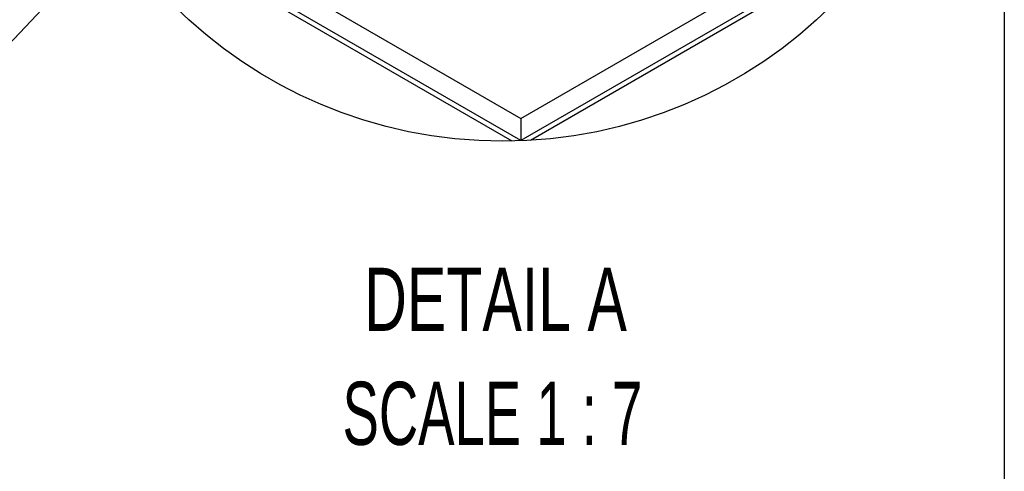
# Model space of a CAD drawing. Header units: inches. Extents: x 4 to 172, y 4 to 132.
# Tile 18 of 40: x 151 to 172, y 31 to 40. Entities that reach past the tile are written whole.
import ezdxf

# ---------------------------------------------------------------- set-up
doc = ezdxf.new("R2010")
doc.units = ezdxf.units.IN
doc.header["$LTSCALE"] = 16
doc.header["$MEASUREMENT"] = 0
doc.layers.add('SLD-DEFPOINTS', color=7, linetype='Continuous')
doc.layers.add('TEXT', color=140, linetype='Continuous', lineweight=25)
doc.styles.add('SLDTEXTSTYLE0', font='TXT', dxfattribs={"width": 0.7})
doc.styles.add('SLDTEXTSTYLE2', font='TXT', dxfattribs={"width": 0.645455})
doc.dimstyles.new('SLDDIMSTYLE2', dxfattribs={"dimtxt": 0.18, "dimasz": 2.08, "dimexe": 0, "dimexo": 0.0625, "dimgap": 0, "dimtad": 0, "dimtih": 1, "dimtoh": 1, "dimdec": 0, "dimrnd": 1e-09, "dimzin": 0, "dimdsep": 46, "dimtxsty": 'Standard', "dimsah": 1, "dimcen": 0.09, "dimadec": 0, "dimazin": 0, "dimtfac": 2.08, "dimtdec": 0, "dimtofl": 0, "dimtmove": 0, "dimatfit": 3, "dimfxl": 0, "dimfrac": 2, "dimtolj": 1, "dimtzin": 0, "dimarcsym": 0})

msp = doc.modelspace()

# ---------------------------------------------------------------- linework, layer by layer
for p, q in [((152.361, 43.432), (161.783, 37.993)), ((161.783, 37.526), (152.671, 42.786)), ((161.783, 37.993), (170.155, 42.826)), ((161.604, 37.513), (152.762, 42.617)), ((169.756, 42.129), (161.783, 37.526)), ((169.636, 41.943), (161.988, 37.528)), ((161.783, 37.993), (161.783, 37.526)), ((161.783, 37.526), (161.783, 37.518))]:
    msp.add_line(p, q)
at = {"layer": 'SLD-DEFPOINTS'}
msp.add_circle((161.402, 47.374), 9.864, dxfattribs=at)
at = {"layer": 'TEXT'}
msp.add_line((172, 132), (172, 4), dxfattribs=at)

# ---------------------------------------------------------------- texts
at = {"layer": 'TEXT', "attachment_point": 2}
for s, insert, char_height, style in [('DETAIL A', (161.251, 34.837), 1.3333, 'SLDTEXTSTYLE0'), ('SCALE 1 : 7', (161.184, 32.429), 1.33333, 'SLDTEXTSTYLE2')]:
    msp.add_mtext(s, dxfattribs=dict(at, insert=insert, char_height=char_height, style=style))

# ---------------------------------------------------------------- leaders
at = {"layer": 'TEXT'}
for points in [[(159.339, 52.788), (148.488, 36.93), (139.15, 36.93)], [(163.429, 52.76), (148.488, 36.93), (139.15, 36.93)]]:
    msp.add_leader(points, dimstyle='SLDDIMSTYLE2', dxfattribs=at)

doc.saveas('drawing.dxf')
